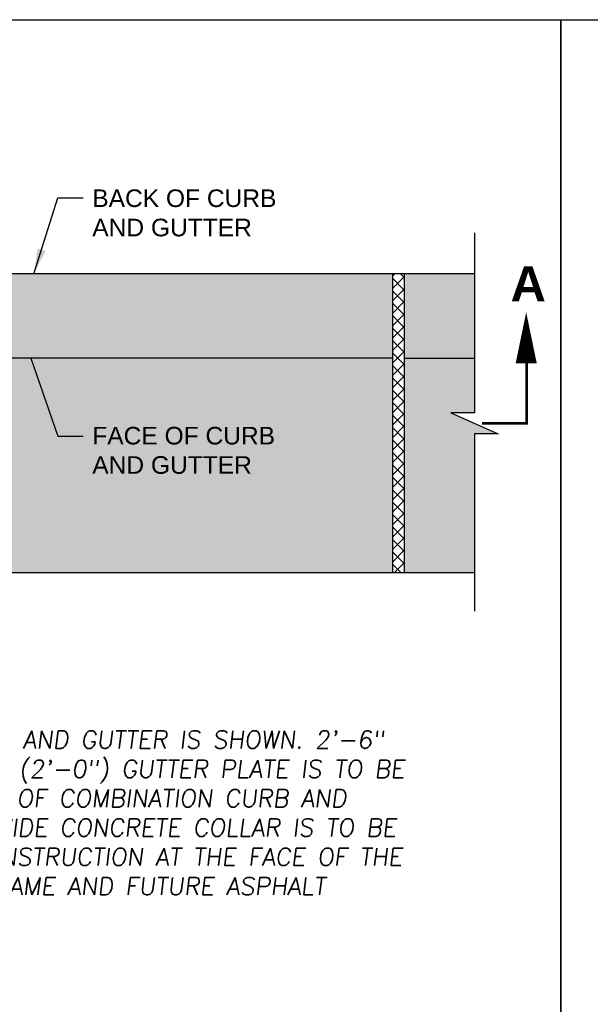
# Model space of a CAD drawing. Header units: feet. Extents: x 6 to 219, y -22 to 30.
# Tile 42 of 46: x 184.5 to 188.56, y 17.38 to 24.37. Entities that reach past the tile are written whole.
import ezdxf

# ---------------------------------------------------------------- set-up
doc = ezdxf.new("R2010")
doc.units = ezdxf.units.FT
doc.header["$MEASUREMENT"] = 0
doc.linetypes.add('B', pattern=[0.3, 0.25, -0.05])
doc.linetypes.add('PHANTOM2', pattern=[1.25, 0.625, -0.125, 0.125, -0.125, 0.125, -0.125])
doc.layers.add('COLUMNS', color=6, linetype='Continuous', plot=False)
for name, color, linetype in [('DETAILS', 4, 'Continuous'), ('HATCH', 247, 'Continuous'), ('PHANTOM', 7, 'PHANTOM2'), ('SHEET_TXT', 9, 'Continuous'), ('text', 9, 'Continuous')]:
    doc.layers.add(name, color=color, linetype=linetype)
doc.styles.add('SLANTED', font='ROMANS.SHX', dxfattribs={"oblique": 7})
doc.styles.get("Standard").update_dxf_attribs({"font": 'arial.ttf'})
doc.dimstyles.get("Standard").update_dxf_attribs({"dimtxt": 0.18, "dimasz": 0.18, "dimexe": 0.18, "dimexo": 0.0625, "dimgap": 0.09, "dimtad": 0, "dimtih": 1, "dimtoh": 1, "dimdec": 4, "dimzin": 0, "dimdsep": 46, "dimtxsty": 'Standard', "dimcen": 0.09, "dimadec": 0, "dimazin": 0, "dimtfac": 1, "dimtdec": 4, "dimtofl": 0, "dimtmove": 0, "dimatfit": 3, "dimfxl": 1, "dimtolj": 1, "dimtzin": 0, "dimarcsym": 0})

msp = doc.modelspace()

# ---------------------------------------------------------------- hatches: boundary and pattern name
at = {"layer": 'HATCH', "linetype": 'Continuous'}
h = msp.add_hatch(dxfattribs=at)
h.set_pattern_fill('ANSI37', color=256, scale=0.5)
h.set_pattern_definition([(45, (-18.668925, 3.14264), (-0.044194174, 0.044194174), []), (135, (-18.668925, 3.14264), (-0.044194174, -0.044194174), [])])
h.paths.add_polyline_path([(187.23476, 22.568), (187.15142, 22.568), (187.15142, 20.44198), (187.23476, 20.44198)])
at = {"layer": 'text', "linetype": 'Continuous'}
h = msp.add_hatch(color=255, dxfattribs=at)
h.dxf.hatch_style = 1
edge = h.paths.add_edge_path()
edge.add_line((187.15142, 22.568), (183.69803, 22.568))
edge.add_line((183.69803, 22.568), (183.69703, 22.56694))
edge.add_arc((183.68827, 22.53288), 0.03517, 0, 75.562397, ccw=False)
edge.add_line((183.72343, 22.53288), (183.72343, 21.99018))
edge.add_arc((183.64689, 21.98932), 0.07655, -43.800277, 0.640026, ccw=False)
edge.add_arc((183.74647, 21.90436), 0.05466, 144.193724, 181.360219)
edge.add_line((183.69182, 21.90306), (183.69182, 20.47501))
edge.add_arc((183.65916, 20.47395), 0.03268, -78.087864, 1.857966, ccw=False)
edge.add_line((183.6659, 20.44198), (187.15142, 20.44198))
edge.add_line((187.15142, 20.44198), (187.15142, 22.568))
h = msp.add_hatch(color=255, dxfattribs=at)
h.dxf.hatch_style = 1
h.paths.add_polyline_path([(187.73476, 21.43047), (187.90308, 21.43047), (187.56643, 21.57882), (187.73478, 21.57882), (187.73476, 22.568), (187.23476, 22.568), (187.23476, 20.44198), (187.73476, 20.44198)])

# ---------------------------------------------------------------- linework, layer by layer
at = {"layer": 'COLUMNS', "color": 3, "flags": 128}
for points in [[(157.97252, 3.62445), (157.97252, 24.37445), (188.34752, 24.37445), (188.34752, 3.62445)], [(188.34752, 3.62445), (188.34752, 24.37445), (218.72252, 24.37445), (218.72252, 3.62445)]]:
    msp.add_lwpolyline(points, close=True, dxfattribs=at)
at = {"layer": 'DETAILS'}
for p, q in [((187.73476, 22.86011), (187.73478, 21.57882)), ((187.56643, 21.57882), (187.90308, 21.43047)), ((187.73478, 21.57882), (187.56643, 21.57882)), ((187.73476, 21.43047), (187.73476, 20.16996)), ((187.90308, 21.43047), (187.73476, 21.43047))]:
    msp.add_line(p, q, dxfattribs=at)
at = {"layer": 'DETAILS', "color": 1, "linetype": 'Continuous'}
for points in [[(187.73476, 22.568), (183.69006, 22.568)], [(187.15142, 22.568), (187.15142, 20.44128)], [(187.23476, 22.568), (187.23476, 20.44128)], [(187.15142, 21.96739), (183.72022, 21.96739)], [(187.23476, 21.96739), (187.73476, 21.96739)], [(187.73476, 20.44198), (183.6659, 20.44198)]]:
    msp.add_lwpolyline(points, dxfattribs=at)
at = {"layer": 'PHANTOM', "linetype": 'Continuous'}
msp.add_lwpolyline([(188.10229, 22.29463, 0, 0.15, 0), (188.10229, 21.93179, 0.15, 0.15, 0)], format="xyseb", dxfattribs=at)
at = {"layer": 'PHANTOM', "linetype": 'B'}
msp.add_lwpolyline([(188.10663, 21.95809, 0.01875, 0.01875, 0), (188.10663, 21.50464, 0.01875, 0.01875, 0), (187.789, 21.50464, 0, 0, 0)], format="xyseb", dxfattribs=at)

# ---------------------------------------------------------------- texts
at = {"layer": 'DETAILS', "char_height": 0.125, "width": 1.6921427, "attachment_point": 1}
for s, insert in [('BACK OF CURB AND GUTTER', (185.01624, 23.16796)), ('FACE OF CURB AND GUTTER', (185.01624, 21.47982))]:
    msp.add_mtext(s, dxfattribs=dict(at, insert=insert))
at = {"layer": 'PHANTOM', "insert": (187.99073, 22.62146), "char_height": 0.25, "width": 0.351345, "attachment_point": 1}
msp.add_mtext('{\\fArial|b1|i0|c0|p34;A}', dxfattribs=at)
at = {"layer": 'SHEET_TXT', "insert": (182.36854, 19.3192), "char_height": 0.125, "width": 5.5597121, "attachment_point": 1, "style": 'SLANTED'}
msp.add_mtext('NOTE: 2\'-0" WIDE CURB AND GUTTER IS SHOWN. 2\'-6" WIDE CURB AND GUTTER (2\'-0") GUTTER PLATE IS TO BE USED IN ALL LOCATIONS OF COMBINATION CURB AND GUTTER, TYPE 2. A 6" WIDE CONCRETE COLLAR IS TO BE POURED WITH CURB CONSTRUCTION AT THE FACE OF THE FRAME BETWEEN THE FRAME AND FUTURE ASPHALT SURFACE. ', dxfattribs=at)

# ---------------------------------------------------------------- leaders
at = {"layer": 'DETAILS'}
for points in [[(184.6014, 22.568), (184.77113, 23.10825), (184.95222, 23.10825)], [(184.57944, 21.96739), (184.77113, 21.4131), (184.95222, 21.4131)]]:
    msp.add_leader(points, dimstyle='Standard', override={"dimtxt": 0.1875}, dxfattribs=at)

doc.saveas('drawing.dxf')
